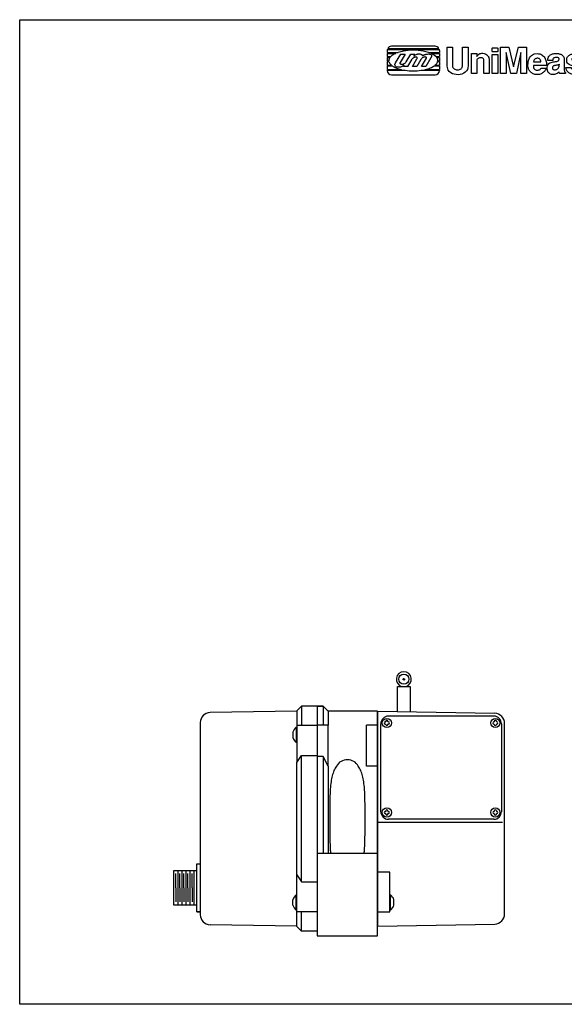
# Model space of a CAD drawing. Extents: x -7.7 to 21.5, y 2.8 to 27.2.
# Tile 1 of 2: x -7.7 to 5.8, y 2.8 to 27.2. Entities that reach past the tile are written whole.
import ezdxf

# ---------------------------------------------------------------- set-up
doc = ezdxf.new("R2010")
doc.units = 0
doc.header["$MEASUREMENT"] = 0
for name, color, linetype in [('BLUGRN', 12, 'CONTINUOUS'), ('DIM', 3, 'CONTINUOUS'), ('MAGENTA', 6, 'CONTINUOUS'), ('OBJECT1', 1, 'CONTINUOUS'), ('TITLEBLK', 1, 'CONTINUOUS')]:
    doc.layers.add(name, color=color, linetype=linetype)

# ---------------------------------------------------------------- blocks, each defined once
blk = doc.blocks.new('LOGODXF')
at = {"layer": 'OBJECT1', "ltscale": 2}
for p, q in [((0.829772, 2.810338), (0.829772, 2.682338)), ((0.829772, 2.682338), (1.560643, 2.682338)), ((0.829772, 2.622338), (1.404529, 2.622338)), ((0.829772, 2.622338), (0.829772, 2.410338)), ((0.839106, 2.882338), (4.280357, 2.882338)), ((0.866792, 2.950338), (4.252259, 2.950338)), ((4.009772, 3.090338), (1.109772, 3.090338)), ((3.558901, 2.682338), (4.289772, 2.682338)), ((3.715016, 2.622338), (4.289772, 2.622338)), ((4.289772, 2.810338), (4.289772, 2.682338)), ((4.289772, 2.622338), (4.289772, 2.410338)), ((0.829772, 2.410338), (1.077191, 2.410338)), ((0.829772, 2.354338), (1.020432, 2.354338)), ((0.829772, 2.354338), (0.829772, 2.130338)), ((0.829772, 2.130338), (0.941258, 2.130338)), ((0.829772, 2.082338), (0.947068, 2.082338)), ((0.829772, 2.082338), (0.829772, 1.838338)), ((2.091806, 2.057239), (2.388772, 2.564557)), ((2.192772, 1.744557), (2.480772, 2.236557)), ((2.388772, 2.564557), (2.672772, 2.564557)), ((2.598972, 2.438482), (2.672772, 2.564557)), ((4.042353, 2.410338), (4.289772, 2.410338)), ((4.099113, 2.354338), (4.289772, 2.354338)), ((4.172477, 2.082338), (4.289772, 2.082338)), ((4.178287, 2.130338), (4.289772, 2.130338)), ((4.289772, 2.354338), (4.289772, 2.130338)), ((4.289772, 2.082338), (4.289772, 1.838338)), ((0.829772, 1.838338), (1.123268, 1.838338)), ((0.829772, 1.794338), (1.180129, 1.794338)), ((0.829772, 1.794338), (0.829772, 1.542338)), ((0.829772, 1.542338), (1.785404, 1.542338)), ((0.829772, 1.498338), (2.033066, 1.498338)), ((0.829772, 1.498338), (0.829772, 1.478338)), ((1.908772, 1.744557), (1.966941, 1.843929)), ((2.192772, 1.744557), (1.908772, 1.744557)), ((3.086479, 1.498338), (4.289772, 1.498338)), ((3.33414, 1.542338), (4.289772, 1.542338)), ((3.939416, 1.794338), (4.289772, 1.794338)), ((3.996276, 1.838338), (4.289772, 1.838338)), ((4.289772, 1.794338), (4.289772, 1.542338)), ((4.289772, 1.498338), (4.289772, 1.478338)), ((1.109772, 1.198338), (4.009772, 1.198338))]:
    blk.add_line(p, q, dxfattribs=at)
at = {"layer": 'OBJECT1', "color": 1, "ltscale": 2}
for p, q in [((1.348772, 1.892557), (1.392772, 1.992557)), ((1.392772, 1.992557), (1.728772, 2.564557)), ((1.392772, 1.992557), (1.392772, 1.992557)), ((1.676772, 1.988557), (1.672772, 1.968557)), ((1.672772, 1.968557), (1.676772, 1.948557)), ((1.692772, 2.016557), (1.676772, 1.988557)), ((2.012772, 2.564557), (1.692772, 2.016557)), ((1.728772, 2.564557), (2.012772, 2.564557)), ((2.516772, 2.284557), (2.480772, 2.236557)), ((2.500772, 1.744557), (2.804772, 2.256557)), ((2.548772, 2.312557), (2.516772, 2.284557)), ((2.580772, 2.332557), (2.548772, 2.312557)), ((2.616772, 2.352557), (2.580772, 2.332557)), ((2.598972, 2.438482), (2.628772, 2.464557)), ((2.648772, 2.364557), (2.616772, 2.352557)), ((2.628772, 2.464557), (2.664772, 2.492557)), ((2.684772, 2.372557), (2.648772, 2.364557)), ((2.664772, 2.492557), (2.700772, 2.516557)), ((2.716772, 2.376557), (2.684772, 2.372557)), ((2.700772, 2.516557), (2.740772, 2.536557)), ((2.744772, 2.376557), (2.716772, 2.376557)), ((2.740772, 2.536557), (2.784772, 2.556557)), ((2.772772, 2.372557), (2.744772, 2.376557)), ((2.792772, 2.360557), (2.772772, 2.372557)), ((2.784772, 2.556557), (2.828772, 2.568557)), ((3.068772, 2.220557), (2.784772, 1.744557)), ((2.808772, 2.348557), (2.792772, 2.360557)), ((2.804772, 2.256557), (2.816772, 2.284557)), ((2.820772, 2.332557), (2.808772, 2.348557)), ((2.816772, 2.284557), (2.820772, 2.308557)), ((2.820772, 2.308557), (2.820772, 2.332557)), ((2.828772, 2.568557), (2.868772, 2.580557)), ((2.868772, 2.580557), (2.912772, 2.584557)), ((2.912772, 2.584557), (2.952772, 2.588557)), ((2.952772, 2.588557), (2.992772, 2.584557)), ((2.992772, 2.584557), (3.028772, 2.576557)), ((3.028772, 2.576557), (3.064772, 2.564557)), ((3.064772, 2.564557), (3.092772, 2.544557)), ((3.124772, 2.288557), (3.068772, 2.220557)), ((3.092772, 2.544557), (3.120772, 2.524557)), ((3.096772, 1.744557), (3.424772, 2.292557)), ((3.120772, 2.524557), (3.168772, 2.460557)), ((3.156772, 2.316557), (3.124772, 2.288557)), ((3.188772, 2.336557), (3.156772, 2.316557)), ((3.168772, 2.460557), (3.188772, 2.472557)), ((3.188772, 2.472557), (3.208772, 2.484557)), ((3.220772, 2.356557), (3.188772, 2.336557)), ((3.208772, 2.484557), (3.228772, 2.496557)), ((3.256772, 2.368557), (3.220772, 2.356557)), ((3.228772, 2.496557), (3.248772, 2.508557)), ((3.248772, 2.508557), (3.272772, 2.516557)), ((3.288772, 2.376557), (3.256772, 2.368557)), ((3.272772, 2.516557), (3.292772, 2.528557)), ((3.320772, 2.380557), (3.288772, 2.376557)), ((3.292772, 2.528557), (3.316772, 2.536557)), ((3.316772, 2.536557), (3.340772, 2.544557)), ((3.348772, 2.380557), (3.320772, 2.380557)), ((3.340772, 2.544557), (3.364772, 2.552557)), ((3.376772, 2.376557), (3.348772, 2.380557)), ((3.364772, 2.552557), (3.388772, 2.560557)), ((3.396772, 2.368557), (3.376772, 2.376557)), ((3.724772, 2.316557), (3.380772, 1.744557)), ((3.388772, 2.560557), (3.416772, 2.564557)), ((3.416772, 2.360557), (3.396772, 2.368557)), ((3.416772, 2.564557), (3.440772, 2.568557)), ((3.428772, 2.348557), (3.416772, 2.360557)), ((3.424772, 2.292557), (3.432772, 2.312557)), ((3.432772, 2.332557), (3.428772, 2.348557)), ((3.432772, 2.312557), (3.432772, 2.332557)), ((3.440772, 2.568557), (3.472772, 2.572557)), ((3.472772, 2.572557), (3.500772, 2.576557)), ((3.500772, 2.576557), (3.582772, 2.580557)), ((3.582772, 2.580557), (3.626772, 2.572557)), ((3.626772, 2.572557), (3.662772, 2.568557)), ((3.662772, 2.568557), (3.694772, 2.556557)), ((3.694772, 2.556557), (3.718772, 2.544557)), ((3.718772, 2.544557), (3.738772, 2.528557)), ((3.742772, 2.352557), (3.724772, 2.316557)), ((3.738772, 2.528557), (3.754772, 2.512557)), ((3.750772, 2.372557), (3.742772, 2.352557)), ((3.758772, 2.392557), (3.750772, 2.372557)), ((3.754772, 2.512557), (3.762772, 2.496557)), ((3.766772, 2.416557), (3.758772, 2.392557)), ((3.762772, 2.496557), (3.770772, 2.476557)), ((3.770772, 2.436557), (3.766772, 2.416557)), ((3.770772, 2.476557), (3.770772, 2.456557)), ((3.770772, 2.456557), (3.770772, 2.436557)), ((1.348772, 1.852557), (1.348772, 1.892557)), ((1.356772, 1.812557), (1.348772, 1.852557)), ((1.372772, 1.780557), (1.356772, 1.812557)), ((1.400772, 1.752557), (1.372772, 1.780557)), ((1.436772, 1.732557), (1.400772, 1.752557)), ((1.480772, 1.716557), (1.436772, 1.732557)), ((1.528772, 1.704557), (1.480772, 1.716557)), ((1.584772, 1.700557), (1.528772, 1.704557)), ((1.640772, 1.704557), (1.584772, 1.700557)), ((1.704772, 1.716557), (1.640772, 1.704557)), ((1.676772, 1.948557), (1.684772, 1.932557)), ((1.684772, 1.932557), (1.704772, 1.920557)), ((1.704772, 1.920557), (1.728772, 1.908557)), ((1.768772, 1.736557), (1.704772, 1.716557)), ((1.728772, 1.908557), (1.756772, 1.904557)), ((1.756772, 1.904557), (1.788772, 1.900557)), ((1.832772, 1.760557), (1.768772, 1.736557)), ((1.788772, 1.900557), (1.820772, 1.904557)), ((1.820772, 1.904557), (1.856772, 1.908557)), ((1.896772, 1.796557), (1.832772, 1.760557)), ((1.856772, 1.908557), (1.896772, 1.916557)), ((1.896772, 1.916557), (1.909443, 1.921625)), ((1.966941, 1.843929), (1.896772, 1.796557)), ((2.784772, 1.744557), (2.500772, 1.744557)), ((3.380772, 1.744557), (3.096772, 1.744557))]:
    blk.add_line(p, q, dxfattribs=at)
at = {"layer": 'OBJECT1', "ltscale": 2}
for points in [[(1.404529, 2.622338, 0.083221), (1.077191, 2.410338, 0.196639)], [(3.558901, 2.682338, 0.03918), (3.218768, 2.769616, 0.043242), (2.559772, 2.826715, 0.043242), (1.900776, 2.769616, 0.03918), (1.560643, 2.682338, 0.099129)], [(4.042353, 2.410338, 0.083221), (3.715016, 2.622338, 0.056577)], [(1.020432, 2.354338, 0.182914), (0.940949, 2.144338, 0.01104), (0.941258, 2.130338, 0.099129)], [(0.947068, 2.082338, 0.145998), (1.031889, 1.922044, 0.02628), (1.123268, 1.838338, 0.056577)], [(3.996276, 1.838338, 0.02628), (4.087656, 1.922044, 0.145998), (4.172477, 2.082338, 0.196639)], [(4.178596, 2.144338, 0.182914), (4.099113, 2.354338, 0.096671)], [(4.178287, 2.130338, 0.01104), (4.178596, 2.144338, 0.196639)], [(1.180129, 1.794338, 0.057355), (1.415091, 1.661825, 0.04343), (1.785404, 1.542338, 0.043242)], [(2.033066, 1.498338, 0.034491), (2.559772, 1.461962, 0.034491), (3.086479, 1.498338, 0.056577)], [(3.33414, 1.542338, 0.04343), (3.704453, 1.661825, 0.057355), (3.939416, 1.794338, 0.196639)]]:
    blk.add_lwpolyline(points, format="xyb", dxfattribs=at)
at = {"layer": 'OBJECT1', "color": 1, "ltscale": 2}
for points in [[(4.797772, 1.778338), (4.797772, 3.038338), (5.157772, 3.038338), (5.157772, 1.802338), (5.161772, 1.738338), (5.185772, 1.682338), (5.217772, 1.634338), (5.257772, 1.598338), (5.309772, 1.570338), (5.365772, 1.550338), (5.425772, 1.538338), (5.489772, 1.534338), (5.549772, 1.538338), (5.609772, 1.554338), (5.665772, 1.574338), (5.717772, 1.602338), (5.757772, 1.642338), (5.789772, 1.686338), (5.821772, 1.802338), (5.821772, 3.038338), (6.181772, 3.038338), (6.181772, 1.802338), (6.177772, 1.670338), (6.141772, 1.554338), (6.081772, 1.454338), (5.997772, 1.374338), (5.897772, 1.306338), (5.781772, 1.254338), (5.657772, 1.222338), (5.529772, 1.210338), (5.397772, 1.214338), (5.269772, 1.234338), (5.145772, 1.274338), (5.037772, 1.334338), (4.941772, 1.414338), (4.869772, 1.514338), (4.797772, 1.778338)], [(6.413772, 1.290338), (6.413772, 2.606338), (6.753772, 2.606338), (6.753772, 2.414338), (6.793772, 2.478338), (6.841772, 2.530338), (6.897772, 2.570338), (6.961772, 2.602338), (7.029772, 2.618338), (7.097772, 2.626338), (7.169772, 2.626338), (7.237772, 2.614338), (7.305772, 2.590338), (7.369772, 2.558338), (7.429772, 2.518338), (7.481772, 2.466338), (7.521772, 2.410338), (7.553772, 2.342338), (7.585772, 2.190338), (7.585772, 1.290338), (7.225772, 1.290338), (7.225772, 2.174338), (7.217772, 2.214338), (7.201772, 2.250338), (7.181772, 2.278338), (7.149772, 2.298338), (7.113772, 2.314338), (7.073772, 2.322338), (7.033772, 2.326338), (6.989772, 2.322338), (6.941772, 2.314338), (6.901772, 2.302338), (6.861772, 2.282338), (6.825772, 2.258338), (6.793772, 2.230338), (6.773772, 2.194338), (6.753772, 2.114338), (6.753772, 1.290338)], [(8.337772, 1.290338), (8.337772, 3.038338), (8.869772, 3.038338), (9.189772, 1.722338), (9.513772, 3.038338), (10.041772, 3.038338), (10.041772, 1.290338), (9.681772, 1.290338), (9.681772, 2.682338), (9.377772, 1.290338), (9.001772, 1.290338), (8.697772, 2.682338), (8.697772, 1.290338)], [(11.413772, 1.574338), (11.417772, 1.702338), (11.441772, 1.806338), (11.481772, 1.886338), (11.533772, 1.946338), (11.597772, 1.994338), (11.669772, 2.022338), (11.745772, 2.046338), (11.821772, 2.058338), (11.901772, 2.066338), (11.973772, 2.074338), (12.045772, 2.082338), (12.105772, 2.098338), (12.153772, 2.122338), (12.189772, 2.154338), (12.209772, 2.266338), (12.197772, 2.286338), (12.181772, 2.306338), (12.157772, 2.322338), (12.129772, 2.338338), (12.093772, 2.346338), (12.053772, 2.354338), (12.013772, 2.354338), (11.973772, 2.354338), (11.933772, 2.346338), (11.897772, 2.334338), (11.861772, 2.318338), (11.833772, 2.298338), (11.809772, 2.270338), (11.793772, 2.238338), (11.789772, 2.154338), (11.449772, 2.154338), (11.453772, 2.214338), (11.461772, 2.266338), (11.473772, 2.318338), (11.493772, 2.366338), (11.513772, 2.406338), (11.537772, 2.442338), (11.565772, 2.478338), (11.597772, 2.506338), (11.633772, 2.530338), (11.673772, 2.554338), (11.717772, 2.574338), (11.765772, 2.586338), (11.817772, 2.598338), (11.873772, 2.610338), (12.001772, 2.622338), (12.053772, 2.618338), (12.109772, 2.610338), (12.161772, 2.602338), (12.213772, 2.594338), (12.261772, 2.578338), (12.309772, 2.562338), (12.353772, 2.542338), (12.393772, 2.518338), (12.429772, 2.486338), (12.461772, 2.450338), (12.489772, 2.410338), (12.509772, 2.366338), (12.529772, 2.310338), (12.541772, 2.254338), (12.549772, 2.114338), (12.549772, 1.590338), (12.549772, 1.562338), (12.549772, 1.542338), (12.549772, 1.518338), (12.549772, 1.498338), (12.553772, 1.482338), (12.557772, 1.462338), (12.557772, 1.446338), (12.561772, 1.430338), (12.569772, 1.414338), (12.573772, 1.402338), (12.577772, 1.390338), (12.585772, 1.378338), (12.593772, 1.370338), (12.601772, 1.358338), (12.625772, 1.346338), (12.625772, 1.290338), (12.245772, 1.290338), (12.241772, 1.294338), (12.237772, 1.302338), (12.233772, 1.306338), (12.229772, 1.314338), (12.225772, 1.318338), (12.221772, 1.326338), (12.221772, 1.330338), (12.217772, 1.338338), (12.217772, 1.342338), (12.213772, 1.350338), (12.213772, 1.358338), (12.209772, 1.362338), (12.209772, 1.370338), (12.209772, 1.382338), (12.209772, 1.402338), (12.169772, 1.358338), (12.125772, 1.322338), (12.077772, 1.290338), (12.021772, 1.262338), (11.961772, 1.238338), (11.897772, 1.226338), (11.833772, 1.218338), (11.769772, 1.218338), (11.705772, 1.226338), (11.645772, 1.242338), (11.585772, 1.270338), (11.537772, 1.306338), (11.489772, 1.354338), (11.453772, 1.414338), (11.413772, 1.574338)], [(15.405772, 1.290338), (15.405772, 2.586338), (15.749772, 2.586338), (15.749772, 2.378338), (15.757772, 2.398338), (15.773772, 2.422338), (15.789772, 2.442338), (15.809772, 2.466338), (15.829772, 2.490338), (15.853772, 2.514338), (15.877772, 2.534338), (15.901772, 2.554338), (15.929772, 2.570338), (15.957772, 2.586338), (15.985772, 2.598338), (16.017772, 2.606338), (16.049772, 2.614338), (16.077772, 2.614338), (16.145772, 2.606338), (16.145772, 2.266338), (16.097772, 2.262338), (16.057772, 2.262338), (16.017772, 2.258338), (15.977772, 2.254338), (15.945772, 2.246338), (15.909772, 2.238338), (15.881772, 2.222338), (15.853772, 2.210338), (15.829772, 2.190338), (15.809772, 2.166338), (15.789772, 2.138338), (15.773772, 2.106338), (15.761772, 2.070338), (15.753772, 2.026338), (15.749772, 1.926338), (15.749772, 1.290338)], [(7.777772, 2.546338), (8.145772, 2.546338), (8.145772, 1.290338), (7.777772, 1.290338)], [(10.145772, 1.818338), (10.145772, 1.878338), (10.149772, 1.942338), (10.153772, 2.006338), (10.165772, 2.074338), (10.181772, 2.138338), (10.201772, 2.206338), (10.225772, 2.266338), (10.253772, 2.330338), (10.289772, 2.386338), (10.333772, 2.438338), (10.385772, 2.486338), (10.441772, 2.526338), (10.509772, 2.558338), (10.581772, 2.582338), (10.761772, 2.606338), (10.845772, 2.598338), (10.921772, 2.582338), (10.993772, 2.558338), (11.057772, 2.526338), (11.117772, 2.486338), (11.169772, 2.438338), (11.213772, 2.386338), (11.253772, 2.330338), (11.289772, 2.266338), (11.313772, 2.206338), (11.337772, 2.138338), (11.353772, 2.074338), (11.365772, 2.006338), (11.369772, 1.942338), (11.369772, 1.818338), (10.501772, 1.818338), (10.505772, 1.742338), (10.521772, 1.678338), (10.541772, 1.622338), (10.573772, 1.582338), (10.609772, 1.550338), (10.649772, 1.526338), (10.693772, 1.510338), (10.741772, 1.502338), (10.785772, 1.502338), (10.829772, 1.510338), (10.873772, 1.522338), (10.909772, 1.538338), (10.945772, 1.562338), (10.973772, 1.586338), (11.005772, 1.646338), (11.349772, 1.646338), (11.345772, 1.610338), (11.333772, 1.578338), (11.317772, 1.542338), (11.293772, 1.502338), (11.269772, 1.466338), (11.233772, 1.430338), (11.197772, 1.394338), (11.157772, 1.358338), (11.113772, 1.326338), (11.065772, 1.294338), (11.017772, 1.270338), (10.965772, 1.246338), (10.909772, 1.230338), (10.857772, 1.218338), (10.745772, 1.214338), (10.673772, 1.218338), (10.609772, 1.230338), (10.549772, 1.246338), (10.493772, 1.266338), (10.441772, 1.294338), (10.393772, 1.322338), (10.349772, 1.358338), (10.309772, 1.394338), (10.273772, 1.434338), (10.241772, 1.482338), (10.213772, 1.530338), (10.189772, 1.582338), (10.173772, 1.634338), (10.157772, 1.694338), (10.145772, 1.818338)], [(10.501772, 2.054338), (11.005772, 2.054338), (10.997772, 2.114338), (10.977772, 2.166338), (10.953772, 2.210338), (10.921772, 2.242338), (10.885772, 2.270338), (10.845772, 2.286338), (10.801772, 2.294338), (10.753772, 2.294338), (10.709772, 2.286338), (10.665772, 2.270338), (10.621772, 2.250338), (10.585772, 2.222338), (10.553772, 2.190338), (10.525772, 2.150338), (10.501772, 2.054338)], [(12.649772, 1.682338), (13.009772, 1.682338), (13.009772, 1.646338), (13.021772, 1.618338), (13.041772, 1.590338), (13.069772, 1.566338), (13.101772, 1.546338), (13.141772, 1.530338), (13.181772, 1.514338), (13.225772, 1.506338), (13.265772, 1.502338), (13.309772, 1.498338), (13.349772, 1.498338), (13.389772, 1.506338), (13.421772, 1.514338), (13.449772, 1.530338), (13.481772, 1.574338), (13.485772, 1.618338), (13.469772, 1.658338), (13.437772, 1.686338), (13.389772, 1.710338), (13.329772, 1.730338), (13.261772, 1.750338), (13.185772, 1.766338), (13.105772, 1.786338), (13.025772, 1.810338), (12.949772, 1.838338), (12.877772, 1.874338), (12.813772, 1.918338), (12.761772, 1.974338), (12.725772, 2.042338), (12.705772, 2.230338), (12.709772, 2.274338), (12.721772, 2.314338), (12.737772, 2.354338), (12.761772, 2.390338), (12.785772, 2.422338), (12.817772, 2.454338), (12.849772, 2.482338), (12.885772, 2.506338), (12.925772, 2.530338), (12.965772, 2.550338), (13.009772, 2.566338), (13.053772, 2.578338), (13.097772, 2.590338), (13.141772, 2.598338), (13.237772, 2.606338), (13.321772, 2.602338), (13.397772, 2.590338), (13.465772, 2.574338), (13.525772, 2.554338), (13.581772, 2.530338), (13.625772, 2.502338), (13.669772, 2.470338), (13.701772, 2.434338), (13.733772, 2.398338), (13.753772, 2.362338), (13.773772, 2.326338), (13.789772, 2.286338), (13.797772, 2.250338), (13.801772, 2.214338), (13.805772, 2.154338), (13.481772, 2.154338), (13.481772, 2.194338), (13.465772, 2.230338), (13.441772, 2.258338), (13.409772, 2.282338), (13.369772, 2.302338), (13.325772, 2.314338), (13.277772, 2.318338), (13.229772, 2.322338), (13.181772, 2.318338), (13.137772, 2.310338), (13.101772, 2.298338), (13.069772, 2.282338), (13.049772, 2.258338), (13.037772, 2.234338), (13.065772, 2.174338), (13.109772, 2.150338), (13.157772, 2.130338), (13.213772, 2.114338), (13.269772, 2.098338), (13.325772, 2.082338), (13.385772, 2.070338), (13.441772, 2.054338), (13.501772, 2.038338), (13.557772, 2.022338), (13.609772, 2.002338), (13.657772, 1.978338), (13.701772, 1.954338), (13.741772, 1.926338), (13.777772, 1.894338), (13.821772, 1.818338), (13.833772, 1.766338), (13.845772, 1.714338), (13.845772, 1.658338), (13.845772, 1.606338), (13.833772, 1.554338), (13.817772, 1.502338), (13.793772, 1.454338), (13.765772, 1.406338), (13.729772, 1.362338), (13.685772, 1.322338), (13.633772, 1.290338), (13.573772, 1.262338), (13.505772, 1.238338), (13.429772, 1.222338), (13.257772, 1.214338), (13.201772, 1.214338), (13.149772, 1.218338), (13.093772, 1.230338), (13.041772, 1.242338), (12.989772, 1.262338), (12.941772, 1.282338), (12.893772, 1.306338), (12.849772, 1.334338), (12.809772, 1.366338), (12.773772, 1.402338), (12.737772, 1.438338), (12.709772, 1.482338), (12.685772, 1.526338), (12.669772, 1.574338), (12.649772, 1.682338)], [(13.997772, 1.682338), (13.997772, 2.586338), (14.361772, 2.586338), (14.361772, 1.722338), (14.361772, 1.682338), (14.369772, 1.646338), (14.389772, 1.614338), (14.413772, 1.590338), (14.445772, 1.570338), (14.481772, 1.554338), (14.521772, 1.542338), (14.565772, 1.538338), (14.605772, 1.542338), (14.649772, 1.550338), (14.689772, 1.566338), (14.729772, 1.586338), (14.765772, 1.614338), (14.793772, 1.650338), (14.833772, 1.742338), (14.833772, 2.586338), (15.173772, 2.586338), (15.173772, 1.290338), (14.833772, 1.290338), (14.833772, 1.438338), (14.781772, 1.370338), (14.725772, 1.314338), (14.661772, 1.274338), (14.597772, 1.246338), (14.525772, 1.230338), (14.457772, 1.222338), (14.385772, 1.226338), (14.317772, 1.242338), (14.249772, 1.270338), (14.189772, 1.302338), (14.133772, 1.346338), (14.085772, 1.398338), (14.045772, 1.458338), (14.017772, 1.526338), (13.997772, 1.682338)], [(16.157772, 1.818338), (16.157772, 1.878338), (16.161772, 1.942338), (16.165772, 2.006338), (16.177772, 2.074338), (16.193772, 2.138338), (16.213772, 2.206338), (16.237772, 2.266338), (16.269772, 2.330338), (16.305772, 2.386338), (16.349772, 2.438338), (16.397772, 2.486338), (16.457772, 2.526338), (16.525772, 2.558338), (16.601772, 2.582338), (16.781772, 2.606338), (16.865772, 2.598338), (16.941772, 2.582338), (17.013772, 2.558338), (17.077772, 2.526338), (17.137772, 2.486338), (17.189772, 2.438338), (17.233772, 2.386338), (17.273772, 2.330338), (17.305772, 2.266338), (17.333772, 2.206338), (17.353772, 2.138338), (17.369772, 2.074338), (17.381772, 2.006338), (17.385772, 1.942338), (17.385772, 1.818338), (16.513772, 1.818338), (16.517772, 1.742338), (16.533772, 1.678338), (16.553772, 1.622338), (16.585772, 1.582338), (16.621772, 1.550338), (16.661772, 1.526338), (16.705772, 1.510338), (16.753772, 1.502338), (16.797772, 1.502338), (16.841772, 1.510338), (16.885772, 1.522338), (16.925772, 1.538338), (16.957772, 1.562338), (16.985772, 1.586338), (17.021772, 1.646338), (17.365772, 1.646338), (17.361772, 1.610338), (17.349772, 1.578338), (17.333772, 1.542338), (17.309772, 1.502338), (17.285772, 1.466338), (17.249772, 1.430338), (17.213772, 1.394338), (17.173772, 1.358338), (17.129772, 1.326338), (17.081772, 1.294338), (17.033772, 1.270338), (16.981772, 1.246338), (16.925772, 1.230338), (16.873772, 1.218338), (16.761772, 1.214338), (16.689772, 1.218338), (16.625772, 1.230338), (16.565772, 1.246338), (16.505772, 1.266338), (16.453772, 1.294338), (16.405772, 1.322338), (16.361772, 1.358338), (16.321772, 1.394338), (16.285772, 1.434338), (16.253772, 1.482338), (16.225772, 1.530338), (16.201772, 1.582338), (16.185772, 1.634338), (16.169772, 1.694338), (16.157772, 1.818338)], [(16.513772, 2.054338), (17.021772, 2.054338), (17.009772, 2.114338), (16.993772, 2.166338), (16.969772, 2.210338), (16.937772, 2.242338), (16.897772, 2.270338), (16.857772, 2.286338), (16.813772, 2.294338), (16.765772, 2.294338), (16.721772, 2.286338), (16.677772, 2.270338), (16.633772, 2.250338), (16.597772, 2.222338), (16.565772, 2.190338), (16.537772, 2.150338), (16.513772, 2.054338)], [(12.225772, 1.906338), (12.205772, 1.882338), (12.181772, 1.866338), (12.149772, 1.854338), (12.113772, 1.846338), (12.073772, 1.838338), (12.033772, 1.834338), (11.989772, 1.826338), (11.949772, 1.822338), (11.905772, 1.814338), (11.869772, 1.802338), (11.833772, 1.790338), (11.805772, 1.770338), (11.785772, 1.746338), (11.769772, 1.714338), (11.769772, 1.630338), (11.777772, 1.594338), (11.797772, 1.566338), (11.825772, 1.542338), (11.857772, 1.530338), (11.893772, 1.522338), (11.933772, 1.522338), (11.977772, 1.526338), (12.017772, 1.542338), (12.057772, 1.562338), (12.097772, 1.590338), (12.133772, 1.626338), (12.165772, 1.666338), (12.193772, 1.714338), (12.209772, 1.770338), (12.225772, 1.906338)]]:
    blk.add_lwpolyline(points, close=True, dxfattribs=at)
at = {"layer": 'OBJECT1', "ltscale": 2}
blk.add_lwpolyline([(7.777772, 2.757622), (7.777772, 2.947057, -0.414214), (7.808772, 2.978057), (8.114772, 2.978057, -0.414214), (8.145772, 2.947057), (8.145772, 2.757622, -0.414214), (8.114772, 2.726622), (7.808772, 2.726622, -0.414214)], format="xyb", close=True, dxfattribs=at)
for centre, radius, start, end in [((1.109772, 2.810338), 0.28, 165.099403, 180), ((1.109772, 2.810338), 0.28, 90, 150), ((4.009772, 2.810338), 0.28, 30, 90), ((4.009772, 2.810338), 0.28, 0, 14.900597), ((1.823658, 2.227403), 0.317583, 285.671296, 327.601319), ((1.109772, 1.478338), 0.28, 180, 270), ((4.009772, 1.478338), 0.28, 270, 0)]:
    blk.add_arc(centre, radius, start, end, dxfattribs=at)
blk = doc.blocks.new('HOLOLOGO')
at = {"layer": 'TITLEBLK', "xscale": 0.1875, "yscale": 0.1875, "zscale": 0.1875}
blk.add_blockref('LOGODXF', (-0.152972, -0.222093), dxfattribs=at)
blk = doc.blocks.new('A$C28512DE1')
at = {"layer": 'OBJECT1'}
for p, q in [((2.4, 5.460898), (0.245637, 5.423294)), ((2.515, 5.58, -6.149805), (2.4, 5.465, -6.149805)), ((2.4, 5.465, -6.149805), (2.4, 5.1, -11.149805)), ((2.9, 5.58), (2.515, 5.58, -1.149805)), ((2.515, 5.58, -6.149805), (2.515, 5.1, -11.149805)), ((2.9, 5.58, -152.584396), (2.9, 0, -3.591713)), ((0, 5.173332, -10), (0, 0.406668, -10)), ((2.4, 5.1, -10), (2.4, 4.18782, -10)), ((2.9, 5.1, -10), (2.4, 5.1, -10)), ((2.4, 4.18782, -15.926441), (2.515, 4.354609, -5.494896)), ((2.4, 1.39218, 17.36999), (2.4, 4.18782, -20.926441)), ((2.515, 1.225391, 22.101117), (2.515, 4.354609, -10.494896)), ((2.515, 4.354609, -77.047198), (2.9, 4.354609, -16.943469)), ((2.4, 0.48, -10), (2.4, 1.39218, -10)), ((2.4, 1.39218, 22.36999), (2.515, 1.225391, 27.101117)), ((2.515, 1.225391, -5.27735), (2.9, 1.225391, -1.160543)), ((2.4, 0.115, -6.693256), (2.4, 0.48, -11.693256)), ((2.9, 0.48, -10), (2.4, 0.48, -10)), ((2.515, 0, -6.693256), (2.515, 0.48, -11.693256)), ((2.4, 0.119102), (0.245637, 0.156706)), ((2.515, 0, -6.693256), (2.4, 0.115, -6.693256)), ((2.9, 0), (2.515, 0, -1.693256))]:
    blk.add_line(p, q, dxfattribs=at)
for centre, start, end in [((0.25, 5.173332), 91, 180), ((0.25, 0.406668, -10), 180, 269)]:
    blk.add_arc(centre, 0.25, start, end, dxfattribs=at)
blk = doc.blocks.new('XHAIR', base_point=(10.442315, 6.121628))
at = {"layer": 'BLUGRN'}
for p, q in [((10.292315, 6.121628), (10.592315, 6.121628)), ((10.442315, 6.121628), (10.442315, 6.271628)), ((10.442315, 6.121628), (10.442315, 5.971628))]:
    blk.add_line(p, q, dxfattribs=at)
blk = doc.blocks.new('A$C54501BD2')
at = {"layer": 'MAGENTA'}
for p, q in [((0.57, 0.601, -5), (0.57, 1.789, -5)), ((0.57, 1.789, -5), (0.655, 1.789, -5)), ((0.57, 1.789, -5), (0.655, 1.789, -5)), ((0, 0.767, -5), (0, 1.623, -5)), ((0, 1.623, -5), (0.57, 1.623, -5)), ((0.05111, 1.195, -5), (0.05111, 1.545, -5)), ((0.103847, 0.767, -5), (0.103847, 1.623, -5)), ((0.15111, 1.195, -5), (0.15111, 1.545, -5)), ((0.203847, 0.767, -5), (0.203847, 1.623, -5)), ((0.25111, 1.195, -5), (0.25111, 1.545, -5)), ((0.303847, 0.767, -5), (0.303847, 1.623, -5)), ((0.35111, 1.195, -5), (0.35111, 1.545, -5)), ((0.403847, 0.767, -5), (0.403847, 1.623, -5)), ((0.45111, 1.195, -5), (0.45111, 1.545, -5)), ((0.503847, 0.767, -5), (0.503847, 1.623, -5)), ((0.05111, 1.195, -5), (0.05111, 0.845, -5)), ((0.15111, 1.195, -5), (0.15111, 0.845, -5)), ((0.25111, 1.195, -5), (0.25111, 0.845, -5)), ((0.35111, 1.195, -5), (0.35111, 0.845, -5)), ((0.45111, 1.195, -5), (0.45111, 0.845, -5)), ((0.57, 0.767, -5), (0, 0.767, -5)), ((0.655, 0.601, -5), (0.57, 0.601, -5)), ((0.57, 0.601, -5), (0.655, 0.601, -5))]:
    blk.add_line(p, q, dxfattribs=at)
blk.add_lwpolyline([(5.549, 5.566377), (5.549, 6.193102), (5.861, 6.193102), (5.861, 5.560931)], dxfattribs=at)
blk.add_circle((5.705, 6.370743), 0.1255, dxfattribs=at)
blk.add_arc((5.705, 6.370743), 0.1875, 288.662925, 251.337075, dxfattribs=at)
at = {"layer": 'OBJECT1'}
for p, q in [((3.555, 5.7), (3.555, 0)), ((3.555, 5.7), (3.705, 5.7)), ((3.705, 5.7), (3.555, 5.7)), ((3.705, 5.7), (3.83, 5.575)), ((3.705, 5.7), (3.705, 5.23)), ((5.055, 5.575), (3.83, 5.575)), ((3.83, 5.575), (3.83, 5.23)), ((5.055, 0), (5.055, 5.575)), ((5.055, 5.575), (5.055, 0.245)), ((5.055, 5.575, 10), (7.959363, 5.524304, 10)), ((7.937, 5.455), (5.323, 5.455)), ((3.035, 5.1775, -5), (3.035, 4.8025, -5)), ((3.835, 5.23), (3.555, 5.23)), ((3.83, 4.214049), (3.83, 5.23)), ((4.78, 4.214049), (4.78, 5.23)), ((5.055, 5.23), (4.78, 5.23)), ((5.135, 3.083), (5.135, 5.267)), ((5.245948, 5.311262, 7.5), (5.258738, 5.311262, 7.5)), ((5.245948, 5.258738, 7.5), (5.258738, 5.258738, 7.5)), ((5.258738, 5.324052, 7.5), (5.258738, 5.311262, 7.5)), ((5.258738, 5.245948, 7.5), (5.258738, 5.258738, 7.5)), ((5.311262, 5.324052, 7.5), (5.311262, 5.311262, 7.5)), ((5.324052, 5.311262, 7.5), (5.311262, 5.311262, 7.5)), ((5.311262, 5.245948, 7.5), (5.311262, 5.258738, 7.5)), ((5.324052, 5.258738, 7.5), (5.311262, 5.258738, 7.5)), ((7.935948, 5.311262, 7.5), (7.948738, 5.311262, 7.5)), ((7.935948, 5.258738, 7.5), (7.948738, 5.258738, 7.5)), ((7.948738, 5.324052, 7.5), (7.948738, 5.311262, 7.5)), ((7.948738, 5.245948, 7.5), (7.948738, 5.258738, 7.5)), ((8.001262, 5.324052, 7.5), (8.001262, 5.311262, 7.5)), ((8.014052, 5.311262, 7.5), (8.001262, 5.311262, 7.5)), ((8.014052, 5.258738, 7.5), (8.001262, 5.258738, 7.5)), ((8.001262, 5.245948, 7.5), (8.001262, 5.258738, 7.5)), ((8.125, 5.267, 5), (8.125, 3.083, 5)), ((8.205, 0.545658, 5), (8.205, 5.274342, 5)), ((2.950999, 5.05878, -5), (2.950999, 4.92122, -5)), ((3.705, 4.452772), (3.555, 4.452772)), ((3.705, 4.452772), (3.705, 2.05)), ((3.83, 4.214049), (3.705, 4.452772)), ((3.83, 4.214049), (3.83, 2.05)), ((5.055, 4.214049), (4.78, 4.214049)), ((5.245948, 3.091262, 7.5), (5.258738, 3.091262, 7.5)), ((5.245948, 3.038738, 7.5), (5.258738, 3.038738, 7.5)), ((5.258738, 3.104052, 7.5), (5.258738, 3.091262, 7.5)), ((5.258738, 3.025948, 7.5), (5.258738, 3.038738, 7.5)), ((5.311262, 3.104052, 7.5), (5.311262, 3.091262, 7.5)), ((5.324052, 3.091262, 7.5), (5.311262, 3.091262, 7.5)), ((5.324052, 3.038738, 7.5), (5.311262, 3.038738, 7.5)), ((5.311262, 3.025948, 7.5), (5.311262, 3.038738, 7.5)), ((7.935948, 3.091262, 7.5), (7.948738, 3.091262, 7.5)), ((7.935948, 3.038738, 7.5), (7.948738, 3.038738, 7.5)), ((7.948738, 3.104052, 7.5), (7.948738, 3.091262, 7.5)), ((7.948738, 3.025948, 7.5), (7.948738, 3.038738, 7.5)), ((8.001262, 3.104052, 7.5), (8.001262, 3.091262, 7.5)), ((8.014052, 3.091262, 7.5), (8.001262, 3.091262, 7.5)), ((8.014052, 3.038738, 7.5), (8.001262, 3.038738, 7.5)), ((8.001262, 3.025948, 7.5), (8.001262, 3.038738, 7.5)), ((8.155, 2.815), (5.055, 2.815)), ((7.937, 2.895), (5.323, 2.895)), ((3.555, 2.05), (5.055, 2.05)), ((5.355, 1.581044), (5.055, 1.581044)), ((5.355, 0.6), (5.355, 1.581044)), ((3.035, 0.6425, -5), (3.035, 1.0175, -5)), ((5.375, 0.6425), (5.375, 1.0175)), ((2.950999, 0.76122, -5), (2.950999, 0.89878, -5)), ((5.459001, 0.76122), (5.459001, 0.89878)), ((5.055, 0.6), (5.355, 0.6)), ((5.055, 0.245, 10), (7.959363, 0.295696, 10)), ((3.555, 0), (5.055, 0))]:
    blk.add_line(p, q, dxfattribs=at)
at = {"layer": 'OBJECT1', "elevation": -5}
for points in [[(3.035, 5.1775), (3.055, 5.1775), (3.055, 4.8025)], [(3.055, 4.8025), (3.035, 4.8025)], [(3.035, 0.6425), (3.055, 0.6425), (3.055, 1.0175)], [(3.055, 1.0175), (3.035, 1.0175)]]:
    blk.add_lwpolyline(points, dxfattribs=at)
at = {"layer": 'OBJECT1'}
for points in [[(5.375, 0.6425), (5.355, 0.6425), (5.355, 1.0175)], [(5.355, 1.0175), (5.375, 1.0175)]]:
    blk.add_lwpolyline(points, dxfattribs=at)
for centre in [(5.285, 5.285, 7.5), (7.975, 5.285, 7.5), (5.285, 3.065, 7.5), (7.975, 3.065, 7.5)]:
    blk.add_circle(centre, 0.115, dxfattribs=at)
for centre, radius, start, end in [((5.323, 5.267), 0.188, 90, 180), ((7.937, 5.267), 0.188, 0, 90), ((7.955, 5.274342, 10), 0.25, 0, 89), ((3.174103, 4.99, -5), 0.233465, 126.571008, 162.866098), ((5.245948, 5.285, 7.5), 0.026262, 90, 270), ((5.285, 5.324052, 7.5), 0.026262, 0, 180), ((5.285, 5.245948, 7.5), 0.026262, 180, 0), ((5.324052, 5.285, 7.5), 0.026262, 270, 90), ((7.935948, 5.285, 7.5), 0.026262, 90, 270), ((7.975, 5.324052, 7.5), 0.026262, 0, 180), ((7.975, 5.245948, 7.5), 0.026262, 180, 0), ((8.014052, 5.285, 7.5), 0.026262, 270, 90), ((3.174103, 4.99, -5), 0.233465, 197.133902, 233.428992), ((4.600277, 3.824912, 10), 0.685477, 145.410797, 156.205919), ((4.28556, 4.090145, -0.171951), 0.27866, 85.999714, 153.599527), ((4.32444, 4.090145, -0.171951), 0.27866, 26.400473, 94.000286), ((4.009723, 3.824912, 10), 0.685477, 23.794081, 34.589203), ((5.786662, 3.522423, 10), 1.910953, 166.336203, 170.891191), ((4.671415, 3.793545, 10), 0.763224, 156.205919, 166.336203), ((3.938585, 3.793545, 10), 0.763224, 13.663797, 23.794081), ((2.823338, 3.522423, 10), 1.910953, 9.108809, 13.663797), ((5.625829, 3.54821, 10), 1.748066, 170.891191, 176.920834), ((2.984171, 3.54821, 10), 1.748066, 3.079166, 9.108809), ((14.03167, 3.096031, 10), 10.16606, 176.920834, 181.104898), ((-5.42167, 3.096031, 10), 10.16606, 358.895102, 3.079166), ((5.323, 3.083), 0.188, 180, 270), ((5.245948, 3.065, 7.5), 0.026262, 90, 270), ((5.285, 3.104052, 7.5), 0.026262, 0, 180), ((5.285, 3.025948, 7.5), 0.026262, 180, 0), ((5.324052, 3.065, 7.5), 0.026262, 270, 90), ((7.935948, 3.065, 7.5), 0.026262, 90, 270), ((7.937, 3.083, 5), 0.188, 270, 0), ((7.975, 3.104052, 7.5), 0.026262, 0, 180), ((7.975, 3.025948, 7.5), 0.026262, 180, 0), ((8.014052, 3.065, 7.5), 0.026262, 270, 90), ((14.03167, 2.703969, 10), 10.16606, 178.895102, 183.079166), ((-5.42167, 2.703969, 10), 10.16606, 356.920834, 1.104898), ((5.625829, 2.25179, 10), 1.748066, 183.079166, 186.628787), ((2.984171, 2.25179, 10), 1.748066, 353.371213, 356.920834), ((3.174103, 0.83, -5), 0.233465, 126.571008, 162.866098), ((5.235897, 0.83), 0.233465, 17.133902, 53.428992), ((3.174103, 0.83, -5), 0.233465, 197.133902, 233.428992), ((5.235897, 0.83), 0.233465, 306.571008, 342.866098), ((7.955, 0.545658, 5), 0.25, 271, 0)]:
    blk.add_arc(centre, radius, start, end, dxfattribs=at)
at = {"layer": 'DIM'}
blk.add_blockref('A$C28512DE1', (0.655, 0.12), dxfattribs=at)
at = {"layer": 'MAGENTA', "xscale": 0.2, "yscale": 0.2, "zscale": 0.2}
blk.add_blockref('XHAIR', (5.705, 6.370743), dxfattribs=at)

msp = doc.modelspace()

# ---------------------------------------------------------------- linework, layer by layer
at = {"layer": 'DIM'}
msp.add_lwpolyline([(-7.737347, 27.190929), (21.463684, 27.190929), (21.463684, 2.753874), (-7.737347, 2.753874)], close=True, dxfattribs=at)

# ---------------------------------------------------------------- block references
at = {"layer": 'DIM', "ltscale": 0.5, "xscale": 2, "yscale": 2, "zscale": 2}
msp.add_blockref('HOLOLOGO', (1.37096, 25.816684), dxfattribs=at)
at = {"layer": 'DIM'}
msp.add_blockref('A$C54501BD2', (-3.914615, 4.451266), dxfattribs=at)

doc.saveas('drawing.dxf')
